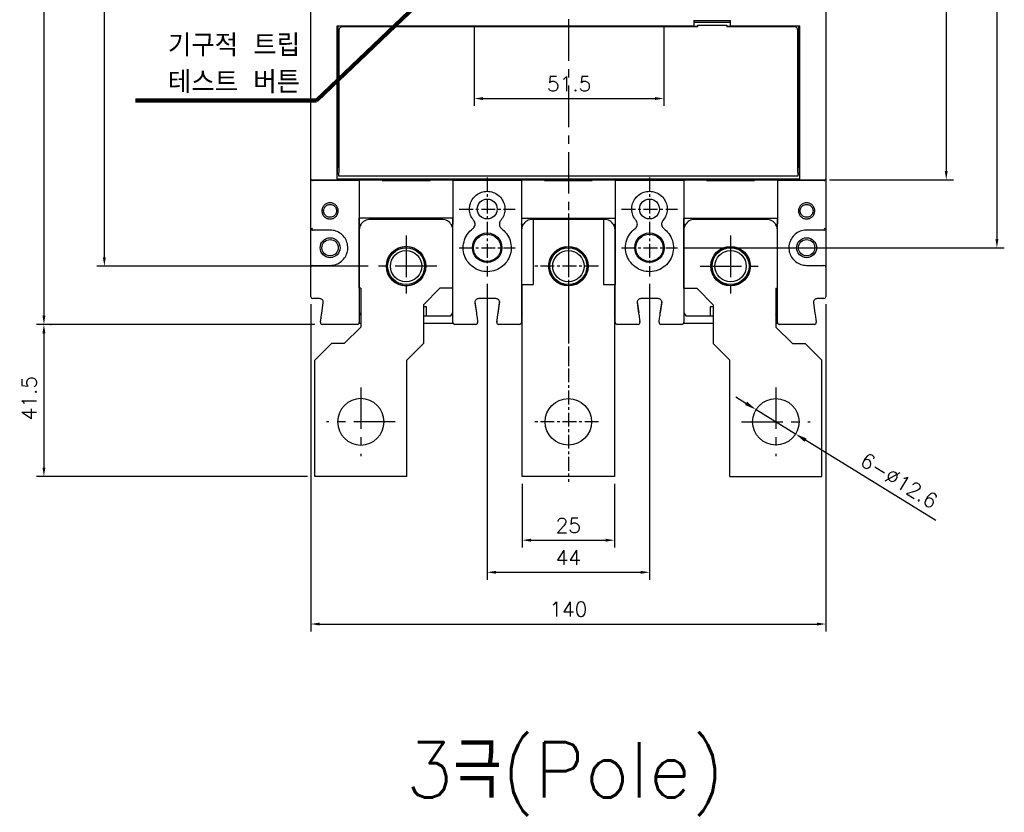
# Model space of a CAD drawing. Extents: x -2100 to 2710, y -907 to 1810.
# Tile 8 of 22: x -1376 to -1109, y 1113 to 1328. Entities that reach past the tile are written whole.
import ezdxf

# ---------------------------------------------------------------- set-up
doc = ezdxf.new("R2010")
doc.units = 0
doc.header["$LTSCALE"] = 3
doc.header["$MEASUREMENT"] = 0
doc.linetypes.add('CENTER', pattern=[2, 1.25, -0.25, 0.25, -0.25])
doc.layers.get('0').update_dxf_attribs({"linetype": 'CONTINUOUS'})
doc.layers.get('Defpoints').update_dxf_attribs({"linetype": 'CONTINUOUS'})
for name, color, linetype in [('cen', 1, 'CENTER'), ('di', 3, 'CONTINUOUS'), ('dwg', 7, 'CONTINUOUS')]:
    doc.layers.add(name, color=color, linetype=linetype)
doc.styles.add('KIM', font='ROMANS.shx', dxfattribs={"height": 5, "bigfont": 'GSG1.shx'})
doc.styles.get("Standard").update_dxf_attribs({"font": 'romans.shx', "height": 4, "bigfont": 'ghs.shx'})
doc.dimstyles.get("Standard").update_dxf_attribs({"dimtxt": 0.18, "dimasz": 0.18, "dimexe": 0.18, "dimexo": 0.0625, "dimgap": 0.09, "dimtad": 0, "dimtih": 1, "dimtoh": 1, "dimdec": 4, "dimzin": 0, "dimdsep": 46, "dimtxsty": 'Standard', "dimcen": 0.09, "dimadec": 0, "dimazin": 0, "dimtfac": 1, "dimtdec": 4, "dimtofl": 0, "dimtmove": 0, "dimatfit": 3, "dimfxl": 0, "dimtolj": 1, "dimtzin": 0, "dimarcsym": 0})
doc.dimstyles.new('STANDARD$0', dxfattribs={"dimtxt": 5, "dimasz": 5, "dimexe": 1, "dimexo": 2, "dimgap": 2, "dimtad": 1, "dimdec": 4, "dimzin": 12, "dimdsep": 46, "dimtxsty": 'KIM', "dimcen": -1, "dimdle": 0.1, "dimadec": 0, "dimazin": 0, "dimtfac": 1, "dimtdec": 4, "dimtmove": 0, "dimatfit": 3, "dimfxl": 0, "dimtolj": 1, "dimtzin": 0, "dimarcsym": 0})

# ---------------------------------------------------------------- blocks, each defined once
blk = doc.blocks.new('*D8')
at = {"layer": 'Defpoints', "color": 0}
for p in [(-1297.23, 1252.38), (-1157.63, 1252.38), (-1157.63, 1163.63)]:
    blk.add_point(p, dxfattribs=at)
at = {"layer": 'di'}
for p, q in [((-1297.23, 1250.38), (-1297.23, 1161.63)), ((-1157.63, 1250.38), (-1157.63, 1161.63)), ((-1294.83, 1163.63), (-1160.03, 1163.63))]:
    blk.add_line(p, q, dxfattribs=at)
for points in [[(-1294.83, 1164.03), (-1294.83, 1163.23), (-1297.23, 1163.63)], [(-1160.03, 1164.03), (-1160.03, 1163.23), (-1157.63, 1163.63)]]:
    blk.add_solid(points, dxfattribs=at)
at = {"layer": 'di', "insert": (-1227.43, 1167.63), "char_height": 4, "attachment_point": 5}
blk.add_mtext('\\A1;140', dxfattribs=at)
blk = doc.blocks.new('fsadfsafas')
at = {"layer": 'cen', "ltscale": 3}
for p, q in [((614, 610.86), (614, 629.46)), ((623.3, 620.16), (604.7, 620.16)), ((626.25, 569.66), (626.25, 586.26)), ((634.55, 577.96), (617.95, 577.96))]:
    blk.add_line(p, q, dxfattribs=at)
at = {"layer": 'dwg'}
for p, q in [((626.5, 634.96), (601.5, 634.96)), ((601.5, 634.96), (601.5, 603.46)), ((626.5, 634.96), (626.5, 603.41)), ((601.5, 603.46), (606, 598.96)), ((626.5, 603.41), (630.95, 598.96)), ((609.5, 598.96), (606, 598.96)), ((609.5, 598.96), (614, 594.46)), ((630.95, 588.46), (630.95, 598.96)), ((614, 583.96), (614, 594.46)), ((635.45, 583.96), (630.95, 588.46)), ((614, 583.96), (613.55, 583.96)), ((613.55, 583.96), (613.55, 564.96)), ((638.95, 583.96), (635.45, 583.96)), ((638.95, 583.96), (638.95, 564.96)), ((638.95, 564.96), (613.55, 564.96))]:
    blk.add_line(p, q, dxfattribs=at)
for centre, radius in [((614, 620.16), 6.3), ((626.25, 577.96), 5.3)]:
    blk.add_circle(centre, radius, dxfattribs=at)
blk = doc.blocks.new('fsadfsaf')
for p, q in [((574.65, 711.75), (574.65, 763.75)), ((574.65, 763.75), (599.65, 763.75)), ((599.65, 763.75), (599.65, 711.75)), ((577.65, 711.75), (574.45, 711.75)), ((574.45, 693.75), (574.45, 711.75)), ((577.65, 693.75), (577.65, 711.75)), ((596.65, 693.75), (596.65, 711.75)), ((599.85, 711.75), (596.65, 711.75)), ((599.85, 693.75), (599.85, 711.75)), ((599.85, 693.75), (574.45, 693.75))]:
    blk.add_line(p, q)
for centre, radius in [((587.15, 748.95), 6.3), ((587.15, 706.75), 5.3)]:
    blk.add_circle(centre, radius)
at = {"layer": 'cen'}
for p, q in [((587.15, 692.49), (587.15, 765.27)), ((578.96, 748.95), (596.21, 748.95)), ((578.96, 706.75), (596.21, 706.75))]:
    blk.add_line(p, q, dxfattribs=at)
blk = doc.blocks.new('*D11')
at = {"layer": 'Defpoints', "color": 0}
for p in [(-1252.93, 1327.78), (-1201.53, 1327.78), (-1201.53, 1306.15)]:
    blk.add_point(p, dxfattribs=at)
at = {"layer": 'di'}
for p, q in [((-1252.93, 1325.78), (-1252.93, 1304.15)), ((-1201.53, 1325.78), (-1201.53, 1304.15)), ((-1250.53, 1306.15), (-1203.93, 1306.15))]:
    blk.add_line(p, q, dxfattribs=at)
for points in [[(-1250.53, 1306.55), (-1250.53, 1305.75), (-1252.93, 1306.15)], [(-1203.93, 1306.55), (-1203.93, 1305.75), (-1201.53, 1306.15)]]:
    blk.add_solid(points, dxfattribs=at)
at = {"layer": 'di', "insert": (-1227.23, 1310.15), "char_height": 4, "attachment_point": 5}
blk.add_mtext('\\A1;51.5', dxfattribs=at)
blk = doc.blocks.new('*D12')
at = {"layer": 'Defpoints', "color": 0}
for p in [(-1239.93, 1203.68), (-1214.93, 1203.68), (-1214.93, 1186.37)]:
    blk.add_point(p, dxfattribs=at)
at = {"layer": 'di'}
for p, q in [((-1239.93, 1201.68), (-1239.93, 1184.37)), ((-1214.93, 1201.68), (-1214.93, 1184.37)), ((-1237.53, 1186.37), (-1217.33, 1186.37))]:
    blk.add_line(p, q, dxfattribs=at)
for points in [[(-1237.53, 1186.77), (-1237.53, 1185.97), (-1239.93, 1186.37)], [(-1217.33, 1186.77), (-1217.33, 1185.97), (-1214.93, 1186.37)]]:
    blk.add_solid(points, dxfattribs=at)
at = {"layer": 'di', "insert": (-1227.43, 1190.37), "char_height": 4, "attachment_point": 5}
blk.add_mtext('\\A1;25', dxfattribs=at)
blk = doc.blocks.new('*D18')
at = {"layer": 'Defpoints', "color": 0}
for p in [(-1294.15, 1501.48), (-1369.63, 1244.88), (-1294.15, 1244.88)]:
    blk.add_point(p, dxfattribs=at)
at = {"layer": 'di'}
for p, q in [((-1296.15, 1501.48), (-1371.63, 1501.48)), ((-1369.63, 1499.08), (-1369.63, 1247.28)), ((-1296.15, 1244.88), (-1371.63, 1244.88))]:
    blk.add_line(p, q, dxfattribs=at)
for points in [[(-1370.03, 1499.08), (-1369.23, 1499.08), (-1369.63, 1501.48)], [(-1370.03, 1247.28), (-1369.23, 1247.28), (-1369.63, 1244.88)]]:
    blk.add_solid(points, dxfattribs=at)
at = {"layer": 'di', "insert": (-1373.63, 1373.18), "char_height": 4, "attachment_point": 5, "rotation": 90}
blk.add_mtext('\\A1;257', dxfattribs=at)
blk = doc.blocks.new('*D19')
at = {"layer": 'Defpoints', "color": 0}
for p in [(-1353.24, 1485.68), (-1279.73, 1485.68), (-1279.73, 1260.68)]:
    blk.add_point(p, dxfattribs=at)
at = {"layer": 'di'}
for p, q in [((-1281.73, 1485.68), (-1355.24, 1485.68)), ((-1353.24, 1263.08), (-1353.24, 1483.28)), ((-1281.73, 1260.68), (-1355.24, 1260.68))]:
    blk.add_line(p, q, dxfattribs=at)
for points in [[(-1353.64, 1483.28), (-1352.84, 1483.28), (-1353.24, 1485.68)], [(-1353.64, 1263.08), (-1352.84, 1263.08), (-1353.24, 1260.68)]]:
    blk.add_solid(points, dxfattribs=at)
at = {"layer": 'di', "insert": (-1357.24, 1373.18), "char_height": 4, "attachment_point": 5, "rotation": 90}
blk.add_mtext('\\A1;225', dxfattribs=at)
blk = doc.blocks.new('*D20')
at = {"layer": 'Defpoints', "color": 0}
for p in [(-1369.83, 1244.88), (-1369.63, 1203.68), (-1296.18, 1203.68)]:
    blk.add_point(p, dxfattribs=at)
at = {"layer": 'di'}
for p, q in [((-1367.83, 1244.88), (-1367.63, 1244.88)), ((-1369.63, 1242.48), (-1369.63, 1206.08)), ((-1298.18, 1203.68), (-1371.63, 1203.68))]:
    blk.add_line(p, q, dxfattribs=at)
for points in [[(-1370.03, 1242.48), (-1369.23, 1242.48), (-1369.63, 1244.88)], [(-1370.03, 1206.08), (-1369.23, 1206.08), (-1369.63, 1203.68)]]:
    blk.add_solid(points, dxfattribs=at)
at = {"layer": 'di', "insert": (-1373.63, 1224.88), "char_height": 4, "attachment_point": 5, "rotation": 90}
blk.add_mtext('\\A1;41.5', dxfattribs=at)
blk = doc.blocks.new('*D32')
at = {"layer": 'Defpoints', "color": 0}
for p in [(-1176.54, 1221.79), (-1165.82, 1215.17)]:
    blk.add_point(p, dxfattribs=at)
at = {"layer": 'di'}
for p, q in [((-1179.26, 1223.48), (-1181.99, 1225.16)), ((-1176.54, 1221.79), (-1165.82, 1215.17)), ((-1127.77, 1191.67), (-1163.1, 1213.49))]:
    blk.add_line(p, q, dxfattribs=at)
for points in [[(-1178.98, 1223.93), (-1179.54, 1223.02), (-1176.54, 1221.79)], [(-1162.82, 1213.95), (-1163.38, 1213.04), (-1165.82, 1215.17)]]:
    blk.add_solid(points, dxfattribs=at)
at = {"layer": 'di', "insert": (-1137.74, 1202.53), "char_height": 4, "attachment_point": 5, "rotation": 328.2972}
blk.add_mtext('\\A1;6-∅12.6', dxfattribs=at)
blk = doc.blocks.new('*D33')
at = {"layer": 'Defpoints', "color": 0}
for p in [(-1249.43, 1257.85), (-1205.43, 1257.85), (-1205.43, 1177.66)]:
    blk.add_point(p, dxfattribs=at)
at = {"layer": 'di'}
for p, q in [((-1249.43, 1255.85), (-1249.43, 1175.66)), ((-1205.43, 1255.85), (-1205.43, 1175.66)), ((-1247.03, 1177.66), (-1207.83, 1177.66))]:
    blk.add_line(p, q, dxfattribs=at)
for points in [[(-1247.03, 1178.06), (-1247.03, 1177.26), (-1249.43, 1177.66)], [(-1207.83, 1178.06), (-1207.83, 1177.26), (-1205.43, 1177.66)]]:
    blk.add_solid(points, dxfattribs=at)
at = {"layer": 'di', "insert": (-1227.43, 1181.66), "char_height": 4, "attachment_point": 5}
blk.add_mtext('\\A1;44', dxfattribs=at)
blk = doc.blocks.new('*D107')
at = {"layer": 'Defpoints', "color": 0}
for p in [(-1158.03, 1462.28), (-1158.6, 1284.08), (-1124.96, 1284.08)]:
    blk.add_point(p, dxfattribs=at)
at = {"layer": 'di'}
for p, q in [((-1156.03, 1462.28), (-1122.96, 1462.28)), ((-1124.96, 1459.88), (-1124.96, 1286.48)), ((-1156.6, 1284.08), (-1122.96, 1284.08))]:
    blk.add_line(p, q, dxfattribs=at)
for points in [[(-1125.36, 1459.88), (-1124.56, 1459.88), (-1124.96, 1462.28)], [(-1125.36, 1286.48), (-1124.56, 1286.48), (-1124.96, 1284.08)]]:
    blk.add_solid(points, dxfattribs=at)
at = {"layer": 'di', "insert": (-1128.96, 1373.18), "char_height": 4, "attachment_point": 5, "rotation": 90}
blk.add_mtext('\\A1;179', dxfattribs=at)
blk = doc.blocks.new('*D106')
at = {"layer": 'Defpoints', "color": 0}
for p in [(-1197.86, 1480.68), (-1197.85, 1265.68), (-1111.22, 1265.68)]:
    blk.add_point(p, dxfattribs=at)
at = {"layer": 'di'}
for p, q in [((-1195.86, 1480.68), (-1109.22, 1480.68)), ((-1111.22, 1478.28), (-1111.22, 1268.08)), ((-1195.85, 1265.68), (-1109.22, 1265.68))]:
    blk.add_line(p, q, dxfattribs=at)
for points in [[(-1111.62, 1478.28), (-1110.82, 1478.28), (-1111.22, 1480.68)], [(-1111.62, 1268.08), (-1110.82, 1268.08), (-1111.22, 1265.68)]]:
    blk.add_solid(points, dxfattribs=at)
at = {"layer": 'di', "insert": (-1115.22, 1373.18), "char_height": 4, "attachment_point": 5, "rotation": 90}
blk.add_mtext('\\A1;215', dxfattribs=at)

msp = doc.modelspace()

# ---------------------------------------------------------------- linework, layer by layer
for p, q in [((-1297.231, 1284.649), (-1297.231, 1461.719)), ((-1157.631, 1461.719), (-1157.631, 1284.649)), ((-1193.431, 1327.284), (-1183.431, 1327.284)), ((-1193.431, 1327.284), (-1193.431, 1325.784)), ((-1183.431, 1325.784), (-1183.431, 1327.284)), ((-1193.431, 1325.784), (-1290.231, 1325.784)), ((-1290.231, 1325.784), (-1290.231, 1284.867)), ((-1289.931, 1325.784), (-1289.931, 1289.484)), ((-1289.681, 1324.584), (-1289.681, 1286.084)), ((-1192.431, 1325.584), (-1288.681, 1325.584)), ((-1253.431, 1325.584), (-1253.431, 1325.784)), ((-1253.131, 1325.584), (-1253.131, 1325.784)), ((-1252.931, 1325.584), (-1252.931, 1325.784)), ((-1201.931, 1325.784), (-1201.931, 1325.584)), ((-1201.731, 1325.784), (-1201.731, 1325.584)), ((-1201.431, 1325.584), (-1201.431, 1325.784)), ((-1183.431, 1326.784), (-1193.431, 1326.784)), ((-1193.431, 1325.784), (-1192.431, 1325.784)), ((-1192.431, 1326.084), (-1192.431, 1325.584)), ((-1192.431, 1326.084), (-1184.431, 1326.084)), ((-1184.431, 1326.084), (-1184.431, 1325.584)), ((-1184.431, 1325.784), (-1183.431, 1325.784)), ((-1166.181, 1325.584), (-1184.431, 1325.584)), ((-1164.631, 1325.784), (-1183.431, 1325.784)), ((-1177.431, 1325.584), (-1177.431, 1325.683)), ((-1172.431, 1325.584), (-1172.431, 1325.683)), ((-1165.181, 1286.084), (-1165.181, 1324.584)), ((-1164.931, 1289.484), (-1164.931, 1325.784)), ((-1164.631, 1284.867), (-1164.631, 1325.784)), ((-1290.231, 1313.484), (-1289.931, 1313.484)), ((-1289.931, 1313.384), (-1290.231, 1313.384)), ((-1164.631, 1313.484), (-1164.931, 1313.484)), ((-1164.631, 1313.384), (-1164.931, 1313.384)), ((-1290.231, 1309.384), (-1289.931, 1309.384)), ((-1164.931, 1309.384), (-1164.631, 1309.384)), ((-1289.931, 1307.384), (-1290.231, 1307.384)), ((-1164.631, 1307.384), (-1164.931, 1307.384)), ((-1290.131, 1296.884), (-1290.231, 1296.884)), ((-1290.131, 1296.884), (-1290.131, 1289.584)), ((-1289.931, 1296.884), (-1290.131, 1296.884)), ((-1164.731, 1296.884), (-1164.931, 1296.884)), ((-1164.731, 1289.584), (-1164.731, 1296.884)), ((-1164.631, 1296.884), (-1164.731, 1296.884)), ((-1290.131, 1289.584), (-1289.931, 1289.584)), ((-1164.931, 1289.584), (-1164.731, 1289.584)), ((-1290.231, 1288.084), (-1289.681, 1288.084)), ((-1290.231, 1287.784), (-1289.681, 1287.784)), ((-1289.981, 1287.334), (-1290.231, 1287.334)), ((-1289.681, 1287.634), (-1289.981, 1287.334)), ((-1289.981, 1285.834), (-1289.981, 1287.334)), ((-1289.931, 1289.484), (-1289.681, 1289.484)), ((-1289.931, 1288.184), (-1289.931, 1289.484)), ((-1289.681, 1288.184), (-1289.931, 1288.184)), ((-1165.181, 1289.484), (-1164.931, 1289.484)), ((-1164.931, 1288.184), (-1165.181, 1288.184)), ((-1165.181, 1288.084), (-1164.631, 1288.084)), ((-1165.181, 1287.784), (-1164.631, 1287.784)), ((-1164.881, 1287.334), (-1165.181, 1287.634)), ((-1164.931, 1289.484), (-1164.931, 1288.184)), ((-1164.631, 1287.334), (-1164.881, 1287.334)), ((-1164.881, 1287.334), (-1164.881, 1286.584)), ((-1297.231, 1284.385), (-1297.231, 1284.649)), ((-1297.231, 1270.984), (-1297.231, 1284.385)), ((-1290.231, 1285.834), (-1289.981, 1285.834)), ((-1290.231, 1284.867), (-1290.231, 1284.567)), ((-1290.231, 1284.567), (-1290.231, 1284.349)), ((-1290.231, 1284.349), (-1164.631, 1284.349)), ((-1289.981, 1285.834), (-1289.681, 1285.534)), ((-1289.681, 1285.084), (-1289.681, 1286.084)), ((-1165.181, 1285.084), (-1289.681, 1285.084)), ((-1165.181, 1286.084), (-1165.181, 1285.084)), ((-1165.181, 1285.534), (-1164.881, 1285.834)), ((-1164.881, 1286.584), (-1164.881, 1285.834)), ((-1164.881, 1285.834), (-1164.631, 1285.834)), ((-1164.631, 1284.567), (-1164.631, 1284.867)), ((-1164.631, 1284.349), (-1164.631, 1284.567)), ((-1157.631, 1284.649), (-1157.631, 1284.385)), ((-1157.631, 1284.385), (-1157.631, 1270.984)), ((-1296.949, 1284.085), (-1296.949, 1283.884)), ((-1296.949, 1283.884), (-1296.782, 1283.884)), ((-1296.931, 1284.084), (-1277.431, 1284.084)), ((-1284.131, 1283.884), (-1296.782, 1283.884)), ((-1284.131, 1283.884), (-1284.131, 1272.187)), ((-1277.931, 1284.084), (-1277.931, 1283.884)), ((-1277.931, 1283.884), (-1264.931, 1283.884)), ((-1265.431, 1284.084), (-1277.431, 1284.084)), ((-1277.431, 1283.884), (-1277.431, 1284.084)), ((-1265.431, 1284.084), (-1233.431, 1284.084)), ((-1265.431, 1283.884), (-1265.431, 1284.084)), ((-1264.931, 1283.884), (-1264.931, 1284.084)), ((-1258.731, 1283.884), (-1258.731, 1272.187)), ((-1240.131, 1283.884), (-1258.731, 1283.884)), ((-1240.131, 1283.884), (-1240.131, 1272.187)), ((-1233.931, 1284.084), (-1233.931, 1283.884)), ((-1233.931, 1283.884), (-1220.931, 1283.884)), ((-1221.431, 1284.084), (-1233.431, 1284.084)), ((-1233.431, 1283.884), (-1233.431, 1284.084)), ((-1221.431, 1284.084), (-1189.431, 1284.084)), ((-1221.431, 1283.884), (-1221.431, 1284.084)), ((-1220.931, 1283.884), (-1220.931, 1284.084)), ((-1214.731, 1283.884), (-1214.731, 1272.187)), ((-1196.131, 1283.884), (-1214.731, 1283.884)), ((-1196.131, 1283.884), (-1196.131, 1272.187)), ((-1189.931, 1284.084), (-1189.931, 1283.884)), ((-1189.931, 1283.884), (-1176.931, 1283.884)), ((-1177.431, 1284.084), (-1189.431, 1284.084)), ((-1189.431, 1283.884), (-1189.431, 1284.084)), ((-1177.431, 1284.084), (-1157.931, 1284.084)), ((-1177.431, 1283.884), (-1177.431, 1284.084)), ((-1176.931, 1283.884), (-1176.931, 1284.084)), ((-1170.731, 1283.884), (-1170.731, 1272.187)), ((-1158.08, 1283.884), (-1170.731, 1283.884)), ((-1158.08, 1283.884), (-1157.913, 1283.884)), ((-1157.913, 1283.884), (-1157.913, 1284.085)), ((-1297.231, 1260.384), (-1297.231, 1270.984)), ((-1261.731, 1273.384), (-1281.131, 1273.384)), ((-1217.731, 1273.384), (-1237.131, 1273.384)), ((-1173.731, 1273.384), (-1193.131, 1273.384)), ((-1157.631, 1270.984), (-1157.631, 1260.384)), ((-1292.031, 1270.484), (-1296.731, 1270.484)), ((-1284.131, 1270.384), (-1284.131, 1247.884)), ((-1258.731, 1247.884), (-1258.731, 1270.384)), ((-1240.131, 1270.384), (-1240.131, 1247.884)), ((-1214.731, 1247.884), (-1214.731, 1270.384)), ((-1196.131, 1270.384), (-1196.131, 1247.884)), ((-1170.731, 1247.884), (-1170.731, 1270.384)), ((-1158.131, 1270.484), (-1162.831, 1270.484)), ((-1297.231, 1252.384), (-1297.231, 1260.384)), ((-1296.731, 1260.884), (-1292.031, 1260.884)), ((-1162.831, 1260.884), (-1158.131, 1260.884)), ((-1157.631, 1260.384), (-1157.631, 1252.384)), ((-1294.884, 1251.884), (-1296.731, 1251.884)), ((-1294.292, 1247.955), (-1293.894, 1250.743)), ((-1265.931, 1249.684), (-1266.731, 1249.684)), ((-1265.931, 1247.184), (-1265.931, 1249.684)), ((-1252.768, 1251.043), (-1252.343, 1248.064)), ((-1252.768, 1250.743), (-1252.37, 1247.955)), ((-1247.084, 1251.884), (-1251.778, 1251.884)), ((-1246.094, 1251.043), (-1246.52, 1248.064)), ((-1246.492, 1247.955), (-1246.094, 1250.743)), ((-1208.768, 1251.043), (-1208.343, 1248.064)), ((-1208.768, 1250.743), (-1208.37, 1247.955)), ((-1203.084, 1251.884), (-1207.778, 1251.884)), ((-1202.094, 1251.043), (-1202.52, 1248.064)), ((-1202.492, 1247.955), (-1202.094, 1250.743)), ((-1188.131, 1249.684), (-1188.931, 1249.684)), ((-1188.931, 1249.684), (-1188.931, 1247.184)), ((-1160.968, 1250.743), (-1160.57, 1247.955)), ((-1158.131, 1251.884), (-1159.978, 1251.884)), ((-1284.131, 1248.034), (-1283.681, 1247.397)), ((-1266.731, 1247.184), (-1265.931, 1247.184)), ((-1265.931, 1247.184), (-1259.331, 1247.184)), ((-1259.331, 1247.184), (-1258.731, 1248.034)), ((-1240.131, 1248.034), (-1239.931, 1247.751)), ((-1214.931, 1247.751), (-1214.731, 1248.034)), ((-1196.131, 1248.034), (-1195.531, 1247.184)), ((-1195.531, 1247.184), (-1188.931, 1247.184)), ((-1188.931, 1247.184), (-1188.131, 1247.184)), ((-1171.181, 1247.397), (-1170.731, 1248.034)), ((-1284.631, 1244.884), (-1294.155, 1244.884)), ((-1284.173, 1245.184), (-1283.681, 1245.184)), ((-1266.731, 1245.184), (-1258.689, 1245.184)), ((-1252.508, 1244.884), (-1258.231, 1244.884)), ((-1240.631, 1244.884), (-1246.355, 1244.884)), ((-1240.173, 1245.184), (-1239.931, 1245.184)), ((-1214.931, 1245.184), (-1214.689, 1245.184)), ((-1208.508, 1244.884), (-1214.231, 1244.884)), ((-1196.631, 1244.884), (-1202.355, 1244.884)), ((-1196.173, 1245.184), (-1188.131, 1245.184)), ((-1171.181, 1245.184), (-1170.689, 1245.184)), ((-1160.708, 1244.884), (-1170.231, 1244.884))]:
    msp.add_line(p, q)
at = {"flags": 128}
for points in [[(-1246.85, 1245.755), (-1246.853, 1245.648), (-1246.837, 1245.551)], [(-1202.85, 1245.755), (-1202.853, 1245.648), (-1202.837, 1245.551)]]:
    msp.add_lwpolyline(points, dxfattribs=at)
for centre, radius in [((-1249.431, 1276.184), 2.7), ((-1205.431, 1276.184), 2.7), ((-1292.031, 1265.684), 2.7), ((-1249.431, 1265.684), 4), ((-1249.431, 1265.684), 3.7), ((-1205.431, 1265.684), 4), ((-1205.431, 1265.684), 3.7), ((-1162.831, 1265.684), 2.7), ((-1292.031, 1265.684), 2.225), ((-1271.431, 1260.684), 5.35), ((-1271.431, 1260.684), 5), ((-1227.431, 1260.684), 5.35), ((-1227.431, 1260.684), 5), ((-1183.431, 1260.684), 5.35), ((-1183.431, 1260.684), 5), ((-1162.831, 1265.684), 2.225), ((-1271.431, 1260.684), 4.25), ((-1227.431, 1260.684), 4.25), ((-1183.431, 1260.684), 4.25)]:
    msp.add_circle(centre, radius)
for centre, radius, start, end in [((-1288.681, 1324.584), 1, 90, 180), ((-1174.931, 1318.084), 8, 105.74055, 108.20996), ((-1174.931, 1318.084), 8, 71.79004, 74.25945), ((-1166.181, 1324.584), 1, 0, 90), ((-1296.731, 1270.984), 0.5, 180, 222.0016), ((-1281.131, 1270.384), 3, 90, 149.88045), ((-1261.731, 1270.384), 3, 29.73773, 90), ((-1237.131, 1270.384), 3, 90, 150.26227), ((-1217.731, 1270.384), 3, 29.73773, 90), ((-1193.131, 1270.384), 3, 90, 150.26227), ((-1173.731, 1270.384), 3, 30.11955, 90), ((-1158.131, 1270.984), 0.5, 317.9984, 0), ((-1296.731, 1260.384), 0.5, 90, 180), ((-1158.131, 1260.384), 0.5, 0, 90), ((-1296.731, 1252.384), 0.5, 180, 270), ((-1158.131, 1252.384), 0.5, 270, 0), ((-1294.155, 1245.384), 0.5, 171.8699, 270), ((-1284.631, 1245.384), 0.5, 270, 0), ((-1258.231, 1245.384), 0.5, 180, 270), ((-1252.508, 1245.384), 0.5, 270, 8.1301), ((-1252.508, 1245.684), 0.5, 329.88444, 8.1301), ((-1246.355, 1245.384), 0.5, 171.8699, 270), ((-1240.631, 1245.384), 0.5, 270, 0), ((-1214.231, 1245.384), 0.5, 180, 270), ((-1208.508, 1245.384), 0.5, 270, 8.1301), ((-1208.508, 1245.684), 0.5, 336.2938, 8.1301), ((-1202.355, 1245.384), 0.5, 171.8699, 270), ((-1196.631, 1245.384), 0.5, 270, 0), ((-1170.231, 1245.384), 0.5, 180, 270), ((-1160.708, 1245.384), 0.5, 270, 8.1301)]:
    msp.add_arc(centre, radius, start, end)
for centre, major_axis, start_param, end_param in [((-1296.931, 1284.385), (0, -0.301), 4.712389, 6.2831853), ((-1157.931, 1284.385), (0, 0.301), 3.1415927, 4.712389)]:
    msp.add_ellipse(centre, major_axis=major_axis, ratio=0.9982744, start_param=start_param, end_param=end_param)
for points, knots in [([(-1253.08, 1273.066), (-1253.253, 1273.291), (-1253.751, 1273.941), (-1254.228, 1275.245), (-1254.274, 1276.88), (-1253.769, 1278.445), (-1252.778, 1279.752), (-1251.412, 1280.656), (-1249.824, 1281.06), (-1248.189, 1280.916), (-1246.693, 1280.238), (-1245.508, 1279.105), (-1244.762, 1277.645), (-1244.547, 1276.026), (-1244.852, 1274.399), (-1245.472, 1273.51), (-1245.782, 1273.066)], [0, 0, 0, 0, 0.0389932, 0.1127209, 0.1865914, 0.2607106, 0.334796, 0.4086203, 0.4823615, 0.5563266, 0.6304755, 0.7044802, 0.7782374, 0.8520288, 0.9260134, 1, 1, 1, 1]), ([(-1209.08, 1273.066), (-1209.253, 1273.291), (-1209.751, 1273.941), (-1210.228, 1275.245), (-1210.274, 1276.88), (-1209.769, 1278.445), (-1208.778, 1279.752), (-1207.412, 1280.656), (-1205.824, 1281.06), (-1204.189, 1280.916), (-1202.693, 1280.238), (-1201.508, 1279.105), (-1200.762, 1277.645), (-1200.547, 1276.026), (-1200.852, 1274.399), (-1201.472, 1273.51), (-1201.782, 1273.066)], [0, 0, 0, 0, 0.0389932, 0.1127209, 0.1865914, 0.2607106, 0.334796, 0.4086203, 0.4823615, 0.5563266, 0.6304755, 0.7044802, 0.7782374, 0.8520288, 0.9260134, 1, 1, 1, 1]), ([(-1289.829, 1275.684), (-1289.863, 1275.397), (-1289.932, 1274.823), (-1290.441, 1274.089), (-1291.175, 1273.606), (-1292.043, 1273.43), (-1292.909, 1273.606), (-1293.647, 1274.089), (-1294.135, 1274.823), (-1294.314, 1275.686), (-1294.136, 1276.548), (-1293.646, 1277.28), (-1292.908, 1277.762), (-1292.042, 1277.938), (-1291.174, 1277.761), (-1290.44, 1277.278), (-1289.931, 1276.545), (-1289.863, 1275.971), (-1289.829, 1275.684)], [0, 0, 0, 0, 0.0622509, 0.1246642, 0.1872852, 0.2500195, 0.3127171, 0.3752583, 0.4377334, 0.5001498, 0.5624037, 0.6247434, 0.6873254, 0.7500656, 0.8128154, 0.8754125, 0.9377774, 1, 1, 1, 1]), ([(-1290.281, 1275.684), (-1290.299, 1275.875), (-1290.333, 1276.235), (-1290.575, 1276.692), (-1290.875, 1277.019), (-1291.257, 1277.277), (-1291.65, 1277.41), (-1292.098, 1277.448), (-1292.492, 1277.392), (-1292.917, 1277.215), (-1293.257, 1276.959), (-1293.514, 1276.637), (-1293.72, 1276.227), (-1293.82, 1275.685), (-1293.721, 1275.143), (-1293.515, 1274.732), (-1293.257, 1274.41), (-1292.917, 1274.153), (-1292.554, 1274.002), (-1292.292, 1273.949), (-1292.128, 1273.936), (-1291.963, 1273.932), (-1291.65, 1273.958), (-1291.257, 1274.091), (-1290.875, 1274.349), (-1290.575, 1274.677), (-1290.333, 1275.133), (-1290.299, 1275.493), (-1290.281, 1275.684)], [0, 0, 0, 0, 0.0520031, 0.098106, 0.1382923, 0.1725474, 0.2230612, 0.2498709, 0.2950012, 0.3306361, 0.3749161, 0.4099539, 0.4424812, 0.4997753, 0.5572452, 0.589853, 0.6249652, 0.6692888, 0.7049225, 0.731842, 0.7420315, 0.7500331, 0.7769035, 0.8274525, 0.8617162, 0.9019055, 0.9480054, 1, 1, 1, 1]), ([(-1160.607, 1275.684), (-1160.642, 1275.397), (-1160.711, 1274.823), (-1161.219, 1274.089), (-1161.953, 1273.607), (-1162.82, 1273.43), (-1163.686, 1273.606), (-1164.426, 1274.088), (-1164.914, 1274.823), (-1165.093, 1275.686), (-1164.914, 1276.548), (-1164.425, 1277.28), (-1163.685, 1277.762), (-1162.819, 1277.938), (-1161.951, 1277.761), (-1161.218, 1277.278), (-1160.71, 1276.545), (-1160.642, 1275.971), (-1160.607, 1275.684)], [0, 0, 0, 0, 0.06225009, 0.12466459, 0.18728723, 0.25002225, 0.31271834, 0.37525776, 0.43773411, 0.50015115, 0.56240586, 0.62474344, 0.68732298, 0.75006328, 0.81281547, 0.8754149, 0.93777922, 1, 1, 1, 1]), ([(-1161.081, 1275.684), (-1161.103, 1275.895), (-1161.136, 1276.225), (-1161.348, 1276.636), (-1161.604, 1276.957), (-1161.944, 1277.214), (-1162.308, 1277.366), (-1162.57, 1277.419), (-1162.734, 1277.432), (-1162.899, 1277.437), (-1163.211, 1277.411), (-1163.605, 1277.277), (-1163.986, 1277.02), (-1164.288, 1276.692), (-1164.521, 1276.236), (-1164.613, 1275.686), (-1164.522, 1275.134), (-1164.289, 1274.677), (-1163.987, 1274.349), (-1163.606, 1274.091), (-1163.212, 1273.958), (-1162.764, 1273.92), (-1162.37, 1273.976), (-1161.945, 1274.153), (-1161.604, 1274.41), (-1161.349, 1274.732), (-1161.136, 1275.142), (-1161.103, 1275.473), (-1161.081, 1275.684)], [0, 0, 0, 0, 0.0573026, 0.0898259, 0.1248557, 0.1692261, 0.2048978, 0.2318432, 0.2420425, 0.250051, 0.2769365, 0.3274704, 0.3617137, 0.4018747, 0.4479384, 0.49989, 0.5519602, 0.5981192, 0.6383485, 0.6726363, 0.7231786, 0.74997, 0.7950196, 0.8306896, 0.875055, 0.9100937, 0.9426359, 1, 1, 1, 1]), ([(-1296.782, 1270.984), (-1296.783, 1270.983), (-1296.84, 1270.926), (-1296.957, 1270.807), (-1297.053, 1270.703), (-1297.103, 1270.649)], [0, 0, 0, 0, 0.0090414, 0.4889658, 1, 1, 1, 1]), ([(-1284.111, 1272.128), (-1284.114, 1272.131), (-1284.12, 1272.136), (-1284.128, 1272.151), (-1284.131, 1272.169), (-1284.131, 1272.182), (-1284.131, 1272.187)], [0, 0, 0, 0, 0.169075, 0.3856401, 0.790573, 1, 1, 1, 1]), ([(-1283.726, 1271.889), (-1283.814, 1271.72), (-1284.056, 1271.252), (-1284.102, 1270.722), (-1284.131, 1270.384)], [0, 0, 0, 0, 0.3622564, 1, 1, 1, 1]), ([(-1283.726, 1271.889), (-1283.726, 1271.89), (-1283.726, 1271.89), (-1283.73, 1271.895), (-1283.761, 1271.917), (-1283.847, 1271.971), (-1283.967, 1272.044), (-1284.063, 1272.1), (-1284.111, 1272.128)], [0, 0, 0, 0, 0.02403069, 0.08629883, 0.31481648, 0.54323726, 0.77161499, 1, 1, 1, 1]), ([(-1259.126, 1271.872), (-1259.126, 1271.872), (-1259.126, 1271.873), (-1259.124, 1271.877), (-1259.099, 1271.897), (-1259.019, 1271.949), (-1258.903, 1272.02), (-1258.808, 1272.076), (-1258.76, 1272.103)], [0, 0, 0, 0, 0.0208293, 0.0606006, 0.2956434, 0.5304834, 0.765239, 1, 1, 1, 1]), ([(-1258.731, 1270.384), (-1258.76, 1270.72), (-1258.805, 1271.244), (-1259.042, 1271.707), (-1259.126, 1271.872)], [0, 0, 0, 0, 0.6425403, 1, 1, 1, 1]), ([(-1258.731, 1272.187), (-1258.731, 1272.176), (-1258.732, 1272.155), (-1258.739, 1272.129), (-1258.749, 1272.111), (-1258.757, 1272.106), (-1258.76, 1272.103)], [0, 0, 0, 0, 0.3461566, 0.6945031, 0.8685532, 1, 1, 1, 1]), ([(-1245.539, 1270.89), (-1245.072, 1270.475), (-1244.061, 1269.578), (-1243.121, 1267.675), (-1242.809, 1265.488), (-1243.248, 1263.305), (-1244.383, 1261.395), (-1246.081, 1259.971), (-1248.15, 1259.186), (-1250.369, 1259.127), (-1252.486, 1259.806), (-1254.256, 1261.146), (-1255.481, 1262.989), (-1256.033, 1265.136), (-1255.838, 1267.341), (-1254.951, 1269.404), (-1253.866, 1270.395), (-1253.323, 1270.89)], [0, 0, 0, 0, 0.0576455, 0.1246599, 0.1917276, 0.2592147, 0.3268307, 0.3940899, 0.4611735, 0.5282591, 0.5958477, 0.6633841, 0.7305035, 0.797489, 0.8648338, 0.9324162, 1, 1, 1, 1]), ([(-1253.323, 1270.89), (-1253.215, 1270.986), (-1252.98, 1271.195), (-1252.763, 1271.637), (-1252.694, 1272.141), (-1252.79, 1272.65), (-1252.984, 1272.927), (-1253.08, 1273.066)], [0, 0, 0, 0, 0.1767702, 0.3824571, 0.5882182, 0.7941418, 1, 1, 1, 1]), ([(-1245.782, 1273.066), (-1245.866, 1272.949), (-1246.049, 1272.695), (-1246.164, 1272.216), (-1246.12, 1271.708), (-1245.914, 1271.233), (-1245.664, 1271.004), (-1245.539, 1270.89)], [0, 0, 0, 0, 0.1762349, 0.3819524, 0.5878501, 0.7939744, 1, 1, 1, 1]), ([(-1240.102, 1272.103), (-1240.106, 1272.106), (-1240.115, 1272.113), (-1240.126, 1272.134), (-1240.13, 1272.16), (-1240.131, 1272.179), (-1240.131, 1272.187)], [0, 0, 0, 0, 0.1590345, 0.3666252, 0.749201, 1, 1, 1, 1]), ([(-1239.736, 1271.872), (-1239.821, 1271.707), (-1240.057, 1271.244), (-1240.102, 1270.72), (-1240.131, 1270.384)], [0, 0, 0, 0, 0.3574596, 1, 1, 1, 1]), ([(-1239.736, 1271.872), (-1239.736, 1271.872), (-1239.736, 1271.873), (-1239.738, 1271.877), (-1239.763, 1271.897), (-1239.843, 1271.949), (-1239.96, 1272.02), (-1240.055, 1272.076), (-1240.102, 1272.103)], [0, 0, 0, 0, 0.0208293, 0.0606008, 0.2956438, 0.5304854, 0.7652397, 1, 1, 1, 1]), ([(-1215.126, 1271.872), (-1215.126, 1271.872), (-1215.126, 1271.873), (-1215.124, 1271.877), (-1215.099, 1271.897), (-1215.019, 1271.949), (-1214.903, 1272.02), (-1214.808, 1272.076), (-1214.76, 1272.103)], [0, 0, 0, 0, 0.0208293, 0.0606008, 0.2956438, 0.5304854, 0.7652397, 1, 1, 1, 1]), ([(-1214.731, 1270.384), (-1214.76, 1270.72), (-1214.805, 1271.244), (-1215.042, 1271.707), (-1215.126, 1271.872)], [0, 0, 0, 0, 0.6425404, 1, 1, 1, 1]), ([(-1214.731, 1272.187), (-1214.731, 1272.176), (-1214.732, 1272.155), (-1214.739, 1272.129), (-1214.749, 1272.111), (-1214.757, 1272.106), (-1214.76, 1272.103)], [0, 0, 0, 0, 0.3461544, 0.6944978, 0.8685465, 1, 1, 1, 1]), ([(-1201.539, 1270.89), (-1201.072, 1270.475), (-1200.061, 1269.578), (-1199.121, 1267.675), (-1198.809, 1265.488), (-1199.248, 1263.305), (-1200.383, 1261.395), (-1202.081, 1259.971), (-1204.15, 1259.186), (-1206.369, 1259.127), (-1208.486, 1259.806), (-1210.256, 1261.146), (-1211.481, 1262.989), (-1212.033, 1265.136), (-1211.838, 1267.341), (-1210.951, 1269.404), (-1209.866, 1270.395), (-1209.323, 1270.89)], [0, 0, 0, 0, 0.0576455, 0.1246599, 0.1917276, 0.2592147, 0.3268307, 0.3940899, 0.4611735, 0.5282591, 0.5958477, 0.6633841, 0.7305035, 0.797489, 0.8648338, 0.9324162, 1, 1, 1, 1]), ([(-1209.323, 1270.89), (-1209.215, 1270.986), (-1208.98, 1271.195), (-1208.763, 1271.637), (-1208.694, 1272.141), (-1208.79, 1272.65), (-1208.984, 1272.927), (-1209.08, 1273.066)], [0, 0, 0, 0, 0.1767702, 0.3824571, 0.5882182, 0.7941418, 1, 1, 1, 1]), ([(-1201.782, 1273.066), (-1201.866, 1272.949), (-1202.049, 1272.695), (-1202.164, 1272.216), (-1202.12, 1271.708), (-1201.914, 1271.233), (-1201.664, 1271.004), (-1201.539, 1270.89)], [0, 0, 0, 0, 0.1762349, 0.3819524, 0.5878501, 0.7939744, 1, 1, 1, 1]), ([(-1196.102, 1272.103), (-1196.106, 1272.106), (-1196.115, 1272.113), (-1196.126, 1272.134), (-1196.13, 1272.16), (-1196.131, 1272.179), (-1196.131, 1272.187)], [0, 0, 0, 0, 0.1590219, 0.3666162, 0.7491963, 1, 1, 1, 1]), ([(-1195.736, 1271.872), (-1195.821, 1271.707), (-1196.057, 1271.244), (-1196.102, 1270.72), (-1196.131, 1270.384)], [0, 0, 0, 0, 0.3574597, 1, 1, 1, 1]), ([(-1195.736, 1271.872), (-1195.736, 1271.872), (-1195.736, 1271.873), (-1195.738, 1271.877), (-1195.763, 1271.897), (-1195.843, 1271.949), (-1195.96, 1272.02), (-1196.055, 1272.076), (-1196.102, 1272.103)], [0, 0, 0, 0, 0.0208293, 0.0606006, 0.2956434, 0.5304834, 0.765239, 1, 1, 1, 1]), ([(-1171.136, 1271.889), (-1171.136, 1271.89), (-1171.136, 1271.89), (-1171.132, 1271.895), (-1171.101, 1271.917), (-1171.015, 1271.971), (-1170.895, 1272.044), (-1170.799, 1272.1), (-1170.752, 1272.128)], [0, 0, 0, 0, 0.02403069, 0.08629883, 0.31481648, 0.54323726, 0.77161499, 1, 1, 1, 1]), ([(-1170.731, 1270.384), (-1170.76, 1270.722), (-1170.806, 1271.252), (-1171.048, 1271.72), (-1171.136, 1271.889)], [0, 0, 0, 0, 0.6377436, 1, 1, 1, 1]), ([(-1170.731, 1272.187), (-1170.731, 1272.179), (-1170.732, 1272.164), (-1170.736, 1272.146), (-1170.744, 1272.134), (-1170.749, 1272.13), (-1170.752, 1272.128)], [0, 0, 0, 0, 0.34765098, 0.69775889, 0.8729412, 1, 1, 1, 1]), ([(-1157.76, 1270.649), (-1157.809, 1270.703), (-1157.906, 1270.807), (-1158.022, 1270.926), (-1158.079, 1270.983), (-1158.08, 1270.984)], [0, 0, 0, 0, 0.5110342, 0.9909586, 1, 1, 1, 1]), ([(-1297.103, 1270.649), (-1297.088, 1270.635), (-1297.025, 1270.57), (-1296.9, 1270.503), (-1296.786, 1270.484), (-1296.732, 1270.484), (-1296.731, 1270.484)], [0, 0, 0, 0, 0.1361647, 0.5958986, 0.9916285, 1, 1, 1, 1]), ([(-1292.031, 1260.884), (-1291.856, 1260.89), (-1291.145, 1260.914), (-1289.917, 1261.275), (-1288.578, 1262.219), (-1287.627, 1263.556), (-1287.171, 1265.132), (-1287.261, 1266.771), (-1287.89, 1268.289), (-1288.983, 1269.503), (-1290.417, 1270.326), (-1291.493, 1270.431), (-1292.031, 1270.484)], [0, 0, 0, 0, 0.0349024, 0.1422143, 0.2496427, 0.3568778, 0.4640095, 0.5713241, 0.6787557, 0.7859581, 0.8929776, 1, 1, 1, 1]), ([(-1162.831, 1270.484), (-1163.006, 1270.478), (-1163.717, 1270.454), (-1164.945, 1270.093), (-1166.284, 1269.149), (-1167.236, 1267.812), (-1167.692, 1266.236), (-1167.601, 1264.598), (-1166.972, 1263.079), (-1165.879, 1261.865), (-1164.445, 1261.042), (-1163.369, 1260.937), (-1162.831, 1260.884)], [0, 0, 0, 0, 0.03490245, 0.14221454, 0.24964233, 0.35687826, 0.46401001, 0.57132458, 0.67875615, 0.78595781, 0.89297776, 1, 1, 1, 1]), ([(-1158.131, 1270.484), (-1158.13, 1270.484), (-1158.077, 1270.484), (-1157.962, 1270.503), (-1157.837, 1270.57), (-1157.774, 1270.635), (-1157.76, 1270.649)], [0, 0, 0, 0, 0.0083715, 0.4041014, 0.8638353, 1, 1, 1, 1]), ([(-1293.894, 1250.743), (-1293.889, 1250.855), (-1293.879, 1251.081), (-1294.007, 1251.402), (-1294.226, 1251.661), (-1294.529, 1251.846), (-1294.763, 1251.871), (-1294.884, 1251.884)], [0, 0, 0, 0, 0.1964578, 0.3929418, 0.5895562, 0.7864792, 1, 1, 1, 1]), ([(-1251.778, 1251.884), (-1251.891, 1251.873), (-1252.116, 1251.851), (-1252.416, 1251.678), (-1252.641, 1251.424), (-1252.781, 1251.098), (-1252.773, 1250.864), (-1252.768, 1250.743)], [0, 0, 0, 0, 0.1973372, 0.3946917, 0.5920245, 0.7890374, 1, 1, 1, 1]), ([(-1246.094, 1250.743), (-1246.089, 1250.855), (-1246.079, 1251.081), (-1246.207, 1251.401), (-1246.426, 1251.661), (-1246.728, 1251.846), (-1246.962, 1251.871), (-1247.084, 1251.884)], [0, 0, 0, 0, 0.1964018, 0.3928602, 0.589578, 0.7867327, 1, 1, 1, 1]), ([(-1207.778, 1251.884), (-1207.891, 1251.873), (-1208.116, 1251.851), (-1208.416, 1251.678), (-1208.641, 1251.424), (-1208.781, 1251.098), (-1208.773, 1250.864), (-1208.768, 1250.743)], [0, 0, 0, 0, 0.1973373, 0.3946909, 0.5920245, 0.7890374, 1, 1, 1, 1]), ([(-1202.094, 1250.743), (-1202.089, 1250.855), (-1202.079, 1251.081), (-1202.207, 1251.401), (-1202.426, 1251.661), (-1202.728, 1251.846), (-1202.962, 1251.871), (-1203.084, 1251.884)], [0, 0, 0, 0, 0.1964018, 0.3928602, 0.589578, 0.7867327, 1, 1, 1, 1]), ([(-1159.978, 1251.884), (-1160.091, 1251.873), (-1160.315, 1251.851), (-1160.616, 1251.678), (-1160.841, 1251.424), (-1160.981, 1251.098), (-1160.973, 1250.864), (-1160.968, 1250.743)], [0, 0, 0, 0, 0.1977738, 0.3953537, 0.5924493, 0.7891383, 1, 1, 1, 1]), ([(-1294.65, 1245.455), (-1294.646, 1245.482), (-1294.638, 1245.538), (-1294.576, 1245.966), (-1294.486, 1246.599), (-1294.386, 1247.302), (-1294.319, 1247.77), (-1294.292, 1247.955)], [0, 0, 0, 0, 0.21319, 0.426312, 0.6411463, 0.8579436, 1, 1, 1, 1]), ([(-1284.131, 1247.884), (-1284.131, 1247.604), (-1284.131, 1247.044), (-1284.131, 1246.298), (-1284.131, 1245.732), (-1284.131, 1245.428), (-1284.131, 1245.397), (-1284.131, 1245.384)], [0, 0, 0, 0, 0.2132631, 0.4265164, 0.6402512, 0.855049, 1, 1, 1, 1]), ([(-1258.731, 1245.384), (-1258.731, 1245.412), (-1258.731, 1245.468), (-1258.731, 1245.907), (-1258.731, 1246.552), (-1258.731, 1247.253), (-1258.731, 1247.709), (-1258.731, 1247.884)], [0, 0, 0, 0, 0.2178733, 0.4357928, 0.6524138, 0.8666267, 1, 1, 1, 1]), ([(-1252.37, 1247.955), (-1252.33, 1247.673), (-1252.249, 1247.111), (-1252.142, 1246.359), (-1252.061, 1245.795), (-1252.019, 1245.497), (-1252.014, 1245.467), (-1252.013, 1245.455)], [0, 0, 0, 0, 0.2162145, 0.4325033, 0.6470863, 0.8596146, 1, 1, 1, 1]), ([(-1246.85, 1245.455), (-1246.846, 1245.482), (-1246.838, 1245.536), (-1246.778, 1245.958), (-1246.689, 1246.58), (-1246.588, 1247.285), (-1246.521, 1247.758), (-1246.492, 1247.955)], [0, 0, 0, 0, 0.2117498, 0.4235112, 0.635204, 0.8481881, 1, 1, 1, 1]), ([(-1240.131, 1247.884), (-1240.131, 1247.605), (-1240.131, 1247.048), (-1240.131, 1246.304), (-1240.131, 1245.739), (-1240.131, 1245.43), (-1240.131, 1245.397), (-1240.131, 1245.384)], [0, 0, 0, 0, 0.2116664, 0.4233048, 0.6359489, 0.8508384, 1, 1, 1, 1]), ([(-1214.731, 1245.384), (-1214.731, 1245.412), (-1214.731, 1245.468), (-1214.731, 1245.907), (-1214.731, 1246.552), (-1214.731, 1247.253), (-1214.731, 1247.709), (-1214.731, 1247.884)], [0, 0, 0, 0, 0.2178733, 0.4357928, 0.6524138, 0.8666267, 1, 1, 1, 1]), ([(-1208.37, 1247.955), (-1208.33, 1247.673), (-1208.249, 1247.111), (-1208.142, 1246.359), (-1208.061, 1245.795), (-1208.019, 1245.497), (-1208.014, 1245.467), (-1208.013, 1245.455)], [0, 0, 0, 0, 0.2162145, 0.4325033, 0.6470863, 0.8596146, 1, 1, 1, 1]), ([(-1202.85, 1245.455), (-1202.846, 1245.482), (-1202.838, 1245.536), (-1202.778, 1245.958), (-1202.689, 1246.58), (-1202.588, 1247.285), (-1202.521, 1247.758), (-1202.492, 1247.955)], [0, 0, 0, 0, 0.2117498, 0.4235112, 0.635204, 0.8481881, 1, 1, 1, 1]), ([(-1196.131, 1247.884), (-1196.131, 1247.605), (-1196.131, 1247.048), (-1196.131, 1246.304), (-1196.131, 1245.739), (-1196.131, 1245.43), (-1196.131, 1245.397), (-1196.131, 1245.384)], [0, 0, 0, 0, 0.2116664, 0.4233048, 0.6359489, 0.8508384, 1, 1, 1, 1]), ([(-1170.731, 1245.384), (-1170.731, 1245.412), (-1170.731, 1245.468), (-1170.731, 1245.902), (-1170.731, 1246.541), (-1170.731, 1247.243), (-1170.731, 1247.704), (-1170.731, 1247.884)], [0, 0, 0, 0, 0.2161782, 0.4323742, 0.6479751, 0.8624582, 1, 1, 1, 1]), ([(-1160.57, 1247.955), (-1160.529, 1247.671), (-1160.448, 1247.103), (-1160.34, 1246.349), (-1160.259, 1245.783), (-1160.218, 1245.494), (-1160.214, 1245.465), (-1160.213, 1245.455)], [0, 0, 0, 0, 0.2174365, 0.4348539, 0.6523891, 0.8686965, 1, 1, 1, 1])]:
    msp.add_open_spline(points, degree=3, knots=knots)
at = {"layer": 'cen', "ltscale": 3}
msp.add_line((-1227.431, 1435.642), (-1227.431, 1233.524), dxfattribs=at)
at = {"layer": 'cen'}
for p, q in [((-1249.431, 1284.716), (-1249.431, 1257.854)), ((-1205.406, 1284.716), (-1205.406, 1257.854)), ((-1257.017, 1276.184), (-1241.845, 1276.184)), ((-1213.017, 1276.184), (-1197.845, 1276.184)), ((-1257.017, 1265.684), (-1241.845, 1265.684)), ((-1213.017, 1265.684), (-1197.845, 1265.684))]:
    msp.add_line(p, q, dxfattribs=at)

# ---------------------------------------------------------------- block references
at = {"rotation": 180}
msp.add_blockref('fsadfsaf', (-640.283, 1967.432), dxfattribs=at)
at = {"layer": 'di', "xscale": -1, "rotation": 180}
msp.add_blockref('fsadfsafas', (-1897.685, 1838.642), dxfattribs=at)
at = {"layer": 'di', "rotation": 180}
msp.add_blockref('fsadfsafas', (-557.177, 1838.642), dxfattribs=at)

# ---------------------------------------------------------------- texts
at = {"layer": 'di', "insert": (-1300.158, 1307.595), "char_height": 6, "attachment_point": 9}
msp.add_mtext('기구적 트립 \\P테스트 버튼', dxfattribs=at)
at = {"layer": 'di', "insert": (-1271.496, 1131.576), "char_height": 15, "width": 116.39597, "attachment_point": 1}
msp.add_mtext('{\\Fromans,hgs|c129;3극(Pole)}', dxfattribs=at)

# ---------------------------------------------------------------- dimensions: what is measured, and where the dimension line sits
at = {"layer": 'di'}
for base, p1, p2, text, picture, middle in [((-1369.63, 1244.884), (-1294.155, 1501.484), (-1294.155, 1244.884), '257', '*D18', (-1369.63, 1373.184)), ((-1111.219, 1265.684), (-1197.86, 1480.684), (-1197.845, 1265.684), '215', '*D106', (-1111.219, 1373.184)), ((-1369.63, 1203.684), (-1369.83, 1244.884), (-1296.181, 1203.684), '41.5', '*D20', (-1369.63, 1224.884))]:
    dim = msp.add_linear_dim(base=base, p1=p1, p2=p2, angle=90, text=text, dimstyle='STANDARD$0', override={"dimtxt": 4, "dimasz": 2.4, "dimexe": 2, "dimdec": 2, "dimzin": 8, "dimtxsty": 'Standard', "dimcen": 0, "dimdle": 0, "dimclrd": 256, "dimclre": 256, "dimclrt": 256, "dimadec": 2, "dimazin": 2, "dimtfac": 0.6, "dimtdec": 2, "dimtzin": 8, "dimlwd": 65535, "dimlwe": 65535}, dxfattribs=at)
    dim.commit()
    dim.dimension.update_dxf_attribs({"geometry": picture, "text_midpoint": middle, "dimtype": 160})
dim = msp.add_linear_dim(base=(-1353.237, 1485.684), p1=(-1279.731, 1260.684), p2=(-1279.731, 1485.684), angle=90, dimstyle='STANDARD$0', override={"dimtxt": 4, "dimasz": 2.4, "dimexe": 2, "dimdec": 2, "dimzin": 8, "dimtxsty": 'Standard', "dimcen": 0, "dimdle": 0, "dimclrd": 256, "dimclre": 256, "dimclrt": 256, "dimadec": 2, "dimazin": 2, "dimtfac": 0.6, "dimtdec": 2, "dimtzin": 8, "dimlwd": 65535, "dimlwe": 65535}, dxfattribs=at)
dim.commit()
dim.dimension.update_dxf_attribs({"geometry": '*D19', "text_midpoint": (-1353.237, 1373.184), "dimtype": 160})
dim = msp.add_linear_dim(base=(-1124.957, 1284.084), p1=(-1158.032, 1462.284), p2=(-1158.597, 1284.084), angle=90, text='179', dimstyle='STANDARD$0', override={"dimtxt": 4, "dimasz": 2.4, "dimexe": 2, "dimdec": 2, "dimzin": 8, "dimtxsty": 'Standard', "dimcen": 0, "dimdle": 0, "dimclrd": 256, "dimclre": 256, "dimclrt": 256, "dimadec": 2, "dimazin": 2, "dimtfac": 0.6, "dimtdec": 2, "dimtzin": 8, "dimlwd": 65535, "dimlwe": 65535}, dxfattribs=at)
dim.commit()
dim.dimension.update_dxf_attribs({"geometry": '*D107', "text_midpoint": (-1128.957, 1373.184)})
for base, p1, p2, text, picture, middle in [((-1201.531, 1306.153), (-1252.931, 1327.784), (-1201.531, 1327.784), '51.5', '*D11', (-1227.231, 1306.153)), ((-1157.631, 1163.633), (-1297.231, 1252.384), (-1157.631, 1252.384), '140', '*D8', (-1227.431, 1163.633))]:
    dim = msp.add_linear_dim(base=base, p1=p1, p2=p2, text=text, dimstyle='STANDARD$0', override={"dimtxt": 4, "dimasz": 2.4, "dimexe": 2, "dimdec": 2, "dimzin": 8, "dimtxsty": 'Standard', "dimcen": 0, "dimdle": 0, "dimclrd": 256, "dimclre": 256, "dimclrt": 256, "dimadec": 2, "dimazin": 2, "dimtfac": 0.6, "dimtdec": 2, "dimtzin": 8, "dimlwd": 65535, "dimlwe": 65535}, dxfattribs=at)
    dim.commit()
    dim.dimension.update_dxf_attribs({"geometry": picture, "text_midpoint": middle, "dimtype": 160})
dim = msp.add_linear_dim(base=(-1205.431, 1177.661), p1=(-1249.431, 1257.854), p2=(-1205.431, 1257.854), dimstyle='STANDARD$0', override={"dimtxt": 4, "dimasz": 2.4, "dimexe": 2, "dimdec": 2, "dimzin": 8, "dimtxsty": 'Standard', "dimcen": 0, "dimdle": 0, "dimclrd": 256, "dimclre": 256, "dimclrt": 256, "dimadec": 2, "dimazin": 2, "dimtfac": 0.6, "dimtdec": 2, "dimtzin": 8, "dimlwd": 65535, "dimlwe": 65535}, dxfattribs=at)
dim.commit()
dim.dimension.update_dxf_attribs({"geometry": '*D33', "text_midpoint": (-1227.431, 1181.661)})
dim = msp.add_diameter_dim_2p(p1=(-1176.541, 1221.795), p2=(-1165.821, 1215.173), text='6-<>', dimstyle='Standard', override={"dimtxt": 4, "dimasz": 3.2, "dimexe": 2, "dimexo": 2, "dimgap": 2, "dimtad": 1, "dimtih": 0, "dimtoh": 0, "dimdec": 2, "dimzin": 8, "dimcen": 0, "dimclrd": 256, "dimclre": 256, "dimclrt": 256, "dimadec": 2, "dimazin": 2, "dimtfac": 0.6, "dimtdec": 2, "dimtofl": 1, "dimtzin": 8, "dimlwd": 65535, "dimlwe": 65535}, dxfattribs=at)
dim.commit()
dim.dimension.update_dxf_attribs({"geometry": '*D32', "text_midpoint": (-1139.843, 1199.127), "dimtype": 163})
dim = msp.add_linear_dim(base=(-1214.931, 1186.37), p1=(-1239.931, 1203.684), p2=(-1214.931, 1203.684), dimstyle='STANDARD$0', override={"dimtxt": 4, "dimasz": 2.4, "dimexe": 2, "dimdec": 2, "dimzin": 8, "dimtxsty": 'Standard', "dimcen": 0, "dimdle": 0, "dimclrd": 256, "dimclre": 256, "dimclrt": 256, "dimadec": 2, "dimazin": 2, "dimtfac": 0.6, "dimtdec": 2, "dimtzin": 8, "dimlwd": 65535, "dimlwe": 65535}, dxfattribs=at)
dim.commit()
dim.dimension.update_dxf_attribs({"geometry": '*D12', "text_midpoint": (-1227.431, 1186.37), "dimtype": 160})

# ---------------------------------------------------------------- leaders
at = {"layer": 'di', "annotation_type": 0, "has_hookline": 1, "hookline_direction": 1, "text_width": 44.667}
msp.add_leader([(-1257.431, 1342.184), (-1295.758, 1305.595), (-1298.158, 1305.595)], dimstyle='Standard', override={"dimtxt": 4, "dimasz": 2.4, "dimexe": 2, "dimexo": 2, "dimgap": 2, "dimtad": 1, "dimtih": 0, "dimtoh": 0, "dimdec": 2, "dimzin": 8, "dimcen": 0, "dimclrd": 256, "dimclre": 256, "dimclrt": 256, "dimadec": 2, "dimazin": 2, "dimtfac": 0.6, "dimtdec": 2, "dimtofl": 1, "dimtzin": 8, "dimlwd": 65535, "dimlwe": 65535}, dxfattribs=at)

doc.saveas('drawing.dxf')
